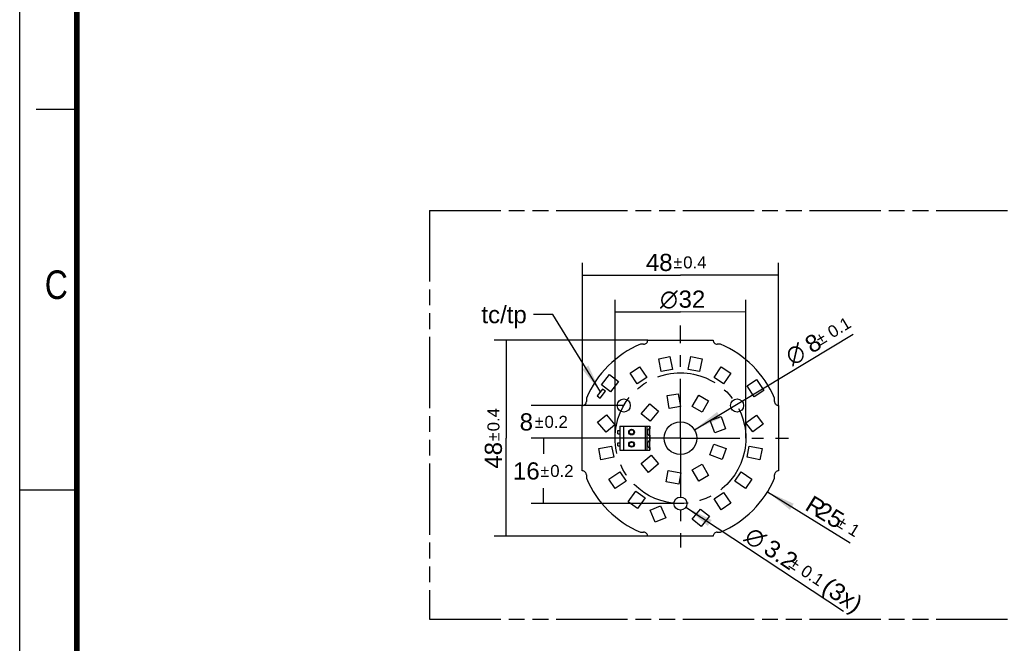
# Model space of a CAD drawing. Header units: millimetres. Extents: x 0 to 210, y 0 to 297.
# Tile 2 of 9: x 0 to 120, y 130 to 206. Entities that reach past the tile are written whole.
import ezdxf
from ezdxf.enums import TextEntityAlignment as Align

# ---------------------------------------------------------------- set-up
doc = ezdxf.new("R2010")
doc.units = ezdxf.units.MM
doc.header["$LTSCALE"] = 19.36
doc.linetypes.add('CENTER', pattern=[0.6, 0.375, -0.075, 0.075, -0.075])
doc.linetypes.add('PHANTOM', pattern=[0.8, 0.45, -0.05, 0.1, -0.05, 0.1, -0.05])
doc.layers.get('0').update_dxf_attribs({"linetype": 'CONTINUOUS'})
for name, color, linetype in [('DEFAULT_1', 7, 'CENTER'), ('DEFAULT_3', 7, 'PHANTOM'), ('Z_DIM_2D', 7, 'CONTINUOUS'), ('Z_NOTICE', 7, 'CONTINUOUS'), ('Z_START_DATUMS', 7, 'CONTINUOUS')]:
    doc.layers.add(name, color=color, linetype=linetype)
doc.styles.get("Standard").update_dxf_attribs({"font": 'txt', "width": 0.7})
doc.styles.add('TEXTSTYLE_2', font='txt', dxfattribs={"width": 0.75})
doc.styles.add('TEXTSTYLE_3', font='helveticaneueltw1g-ltcn.otf')
doc.styles.add('TEXTSTYLE_4', font='gdt', dxfattribs={"width": 0.7})
doc.dimstyles.new('DIMSTYLE_1', dxfattribs={"dimtxt": 2.1, "dimasz": 3.5, "dimexe": 1.5, "dimexo": 0, "dimgap": 0.525, "dimtad": 1, "dimlfac": 2, "dimdsep": 46, "dimtxsty": 'TEXTSTYLE_3', "dimblk": '_FILLED', "dimblk1": '_FILLED', "dimblk2": '_FILLED', "dimcen": 0.09, "dimclrt": 5, "dimazin": 2, "dimtol": 1, "dimtp": 0.4, "dimtm": 0.4, "dimtfac": 1, "dimtofl": 0, "dimtmove": 0, "dimatfit": 3, "dimldrblk": '_FILLED', "dimfxl": 0, "dimtolj": 1, "dimarcsym": 0})
doc.dimstyles.new('DIMSTYLE_2', dxfattribs={"dimtxt": 2.1, "dimasz": 3.5, "dimexe": 1.5, "dimexo": 0, "dimtad": 1, "dimlfac": 2, "dimdsep": 46, "dimtxsty": 'TEXTSTYLE_3', "dimblk": '_FILLED', "dimblk1": '_FILLED', "dimblk2": '_FILLED', "dimcen": 0.09, "dimclrt": 5, "dimazin": 2, "dimtol": 1, "dimtp": 0.1, "dimtm": 0.1, "dimtfac": 1, "dimtofl": 0, "dimtmove": 0, "dimatfit": 1, "dimldrblk": '_FILLED', "dimfxl": 0, "dimtolj": 1, "dimarcsym": 0})
doc.dimstyles.new('DIMSTYLE_3', dxfattribs={"dimtxt": 2.1, "dimasz": 3.5, "dimexe": 1.5, "dimexo": 0, "dimtad": 1, "dimlfac": 2, "dimdsep": 46, "dimtxsty": 'TEXTSTYLE_3', "dimblk": '_FILLED', "dimblk1": '_FILLED', "dimblk2": '_FILLED', "dimcen": 0.09, "dimclrt": 5, "dimazin": 2, "dimtol": 1, "dimtp": 1, "dimtm": 1, "dimtfac": 1, "dimtofl": 0, "dimtmove": 0, "dimatfit": 3, "dimldrblk": '_FILLED', "dimfxl": 0, "dimtolj": 1, "dimarcsym": 0})
doc.dimstyles.new('DIMSTYLE_6', dxfattribs={"dimtxt": 2.1, "dimasz": 3.5, "dimexe": 1.5, "dimexo": 0, "dimgap": 0.525, "dimtad": 1, "dimdsep": 46, "dimtxsty": 'TEXTSTYLE_3', "dimblk": '_FILLED', "dimblk1": '_FILLED', "dimblk2": '_FILLED', "dimcen": 0.09, "dimclrt": 5, "dimazin": 2, "dimtp": 0.2, "dimtm": 0.2, "dimtfac": 1, "dimtofl": 0, "dimtmove": 0, "dimatfit": 3, "dimldrblk": '_FILLED', "dimfxl": 0, "dimtolj": 1, "dimarcsym": 0})
doc.dimstyles.new('DIMSTYLE_7', dxfattribs={"dimtxt": 2.1, "dimasz": 3.5, "dimexe": 1.5, "dimexo": 0, "dimgap": 1.05, "dimtad": 1, "dimlfac": 2, "dimdsep": 46, "dimtxsty": 'TEXTSTYLE_3', "dimblk": '_FILLED', "dimblk1": '_FILLED', "dimblk2": '_FILLED', "dimcen": 0.09, "dimclrt": 5, "dimazin": 2, "dimtol": 1, "dimtp": 0.2, "dimtm": 0.2, "dimtfac": 1, "dimtofl": 0, "dimtmove": 0, "dimatfit": 3, "dimldrblk": '_FILLED', "dimfxl": 0, "dimtolj": 1, "dimarcsym": 0})
doc.dimstyles.get("Standard").update_dxf_attribs({"dimtxt": 3.5, "dimasz": 3.5, "dimexe": 1.5, "dimexo": 0, "dimtad": 1, "dimdsep": 46, "dimtxsty": 'Standard', "dimblk": '_FILLED', "dimblk1": '_FILLED', "dimblk2": '_FILLED', "dimcen": 0.09, "dimclrt": 5, "dimazin": 2, "dimtol": 1, "dimtp": 0.05, "dimtm": 0.05, "dimtfac": 1, "dimtofl": 0, "dimtmove": 0, "dimatfit": 3, "dimldrblk": '_FILLED', "dimfxl": 0, "dimtolj": 1, "dimarcsym": 0})

# ---------------------------------------------------------------- blocks, each defined once
blk = doc.blocks.new('*D2')
at = {"layer": 'Z_DIM_2D', "color": 2, "linetype": 'Continuous', "transparency": 16777216}
for p, q in [((76.8, 166.8), (58, 166.8)), ((59.5, 166.8), (59.5, 154.8)), ((59.5, 142.8), (59.5, 154.8)), ((76.8, 142.8), (58, 142.8))]:
    blk.add_line(p, q, dxfattribs=at)
at = {"layer": 'Z_DIM_2D', "color": 5, "linetype": 'Continuous', "transparency": 16777216}
for s, height, style, p in [('0.4', 1.47, 'TEXTSTYLE_3', (58.66, 157.07)), ('48', 2.1, 'TEXTSTYLE_3', (58.97, 152.71)), ('`', 1.47, 'TEXTSTYLE_4', (58.66, 154.98))]:
    blk.add_text(s, height=height, rotation=90, dxfattribs=dict(at, style=style)).set_placement(p, align=Align.CENTER)
blk = doc.blocks.new('_FILLED')
at = {"color": 0, "linetype": 'ByBlock'}
blk.add_solid([(0, 0), (-1, 0.125), (-1, -0.125)], dxfattribs=at)
blk = doc.blocks.new('_NONE')
blk = doc.blocks.new('*D3')
at = {"layer": 'Z_DIM_2D', "color": 2, "linetype": 'Continuous', "transparency": 16777216}
blk.add_line((82.51, 155.84), (101.92, 167.55), dxfattribs=at)
at = {"layer": 'Z_DIM_2D', "color": 2, "linetype": 'Continuous', "transparency": 16777216, "xscale": 3.5, "yscale": 3.5, "zscale": 3.5, "rotation": 211.1051073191}
blk.add_blockref('_FILLED', (82.51, 155.84), dxfattribs=at)
at = {"layer": 'Z_DIM_2D', "color": 5, "linetype": 'Continuous', "transparency": 16777216}
for s, height, style, p in [('0.1', 1.47, 'TEXTSTYLE_3', (99.37, 166.99)), ('8', 2.1, 'TEXTSTYLE_3', (96.86, 165.11)), ('`', 1.47, 'TEXTSTYLE_4', (97.9, 166.11)), ('n', 2.1, 'TEXTSTYLE_4', (94.46, 163.66))]:
    blk.add_text(s, height=height, rotation=31.1051, dxfattribs=dict(at, style=style)).set_placement(p)
blk = doc.blocks.new('*D4')
at = {"layer": 'Z_DIM_2D', "color": 2, "linetype": 'Continuous', "transparency": 16777216}
blk.add_line((91.44, 148.25), (101.57, 142.01), dxfattribs=at)
at = {"layer": 'Z_DIM_2D', "color": 2, "linetype": 'Continuous', "transparency": 16777216, "xscale": 3.5, "yscale": 3.5, "zscale": 3.5, "rotation": 148.3682042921}
blk.add_blockref('_FILLED', (91.44, 148.25), dxfattribs=at)
at = {"layer": 'Z_DIM_2D', "color": 5, "linetype": 'Continuous', "transparency": 16777216}
for s, height, style, p in [('R', 2.1, 'TEXTSTYLE_3', (95.89, 146.12)), ('25', 2.1, 'TEXTSTYLE_3', (97.15, 145.35)), ('`', 1.47, 'TEXTSTYLE_4', (99.71, 144.14)), ('1', 1.47, 'TEXTSTYLE_3', (101.17, 143.24))]:
    blk.add_text(s, height=height, rotation=-31.6318, dxfattribs=dict(at, style=style)).set_placement(p)
blk = doc.blocks.new('*D5')
at = {"layer": 'Z_DIM_2D', "color": 2, "linetype": 'Continuous', "transparency": 16777216}
blk.add_line((81.46, 146.36), (100.72, 133.65), dxfattribs=at)
at = {"layer": 'Z_DIM_2D', "color": 2, "linetype": 'Continuous', "transparency": 16777216, "xscale": 3.5, "yscale": 3.5, "zscale": 3.5, "rotation": 146.5635665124}
blk.add_blockref('_FILLED', (81.46, 146.36), dxfattribs=at)
at = {"layer": 'Z_DIM_2D', "color": 5, "linetype": 'Continuous', "transparency": 16777216}
for s, height, style, p in [('n', 2.1, 'TEXTSTYLE_4', (88.48, 142.36)), ('3.2', 2.1, 'TEXTSTYLE_3', (90.81, 140.82)), ('`', 1.47, 'TEXTSTYLE_4', (93.93, 139.14)), ('0.1', 1.47, 'TEXTSTYLE_3', (95.36, 138.19)), (' (3x)', 2.1, 'TEXTSTYLE_3', (97.25, 136.57))]:
    blk.add_text(s, height=height, rotation=-33.4364, dxfattribs=dict(at, style=style)).set_placement(p)
blk = doc.blocks.new('*D8')
at = {"layer": 'Z_DIM_2D', "color": 2, "linetype": 'Continuous', "transparency": 16777216}
for p, q in [((68.8, 158.8), (68.8, 176.24)), ((92.8, 158.8), (92.8, 176.24)), ((68.8, 174.74), (80.8, 174.74)), ((92.8, 174.74), (80.8, 174.74))]:
    blk.add_line(p, q, dxfattribs=at)
at = {"layer": 'Z_DIM_2D', "color": 5, "linetype": 'Continuous', "transparency": 16777216}
for s, height, style, p in [('48', 2.1, 'TEXTSTYLE_3', (78.2, 175.26)), ('`', 1.47, 'TEXTSTYLE_4', (80.47, 175.58)), ('0.4', 1.47, 'TEXTSTYLE_3', (82.56, 175.58))]:
    blk.add_text(s, height=height, dxfattribs=dict(at, style=style)).set_placement(p, align=Align.CENTER)
blk = doc.blocks.new('*D9')
at = {"layer": 'Z_DIM_2D', "color": 2, "linetype": 'Continuous', "transparency": 16777216}
for p, q in [((72.8, 154.81), (72.8, 171.75)), ((88.8, 154.8), (88.8, 171.74)), ((72.8, 170.25), (80.8, 170.25)), ((88.8, 170.24), (80.8, 170.25))]:
    blk.add_line(p, q, dxfattribs=at)
at = {"layer": 'Z_DIM_2D', "color": 5, "linetype": 'Continuous', "transparency": 16777216}
for s, style, p in [('n', 'TEXTSTYLE_4', (79.39, 170.77)), ('32', 'TEXTSTYLE_3', (82.2, 170.77))]:
    blk.add_text(s, height=2.1, dxfattribs=dict(at, style=style)).set_placement(p, align=Align.CENTER)
blk = doc.blocks.new('*D10')
at = {"layer": 'Z_DIM_2D', "color": 2, "linetype": 'Continuous', "transparency": 16777216}
for p, q in [((80.8, 154.8), (62.54, 154.8)), ((64.04, 154.8), (64.04, 152.9)), ((64.04, 146.8), (64.04, 148.7)), ((80.8, 146.8), (62.54, 146.8))]:
    blk.add_line(p, q, dxfattribs=at)
at = {"layer": 'Z_DIM_2D', "color": 5, "linetype": 'Continuous', "transparency": 16777216}
for s, height, style, p in [('16', 2.1, 'TEXTSTYLE_3', (61.95, 149.75)), ('`', 1.47, 'TEXTSTYLE_4', (64.21, 150.07)), ('0.2', 1.47, 'TEXTSTYLE_3', (66.3, 150.07))]:
    blk.add_text(s, height=height, dxfattribs=dict(at, style=style)).set_placement(p, align=Align.CENTER)
blk = doc.blocks.new('*D11')
at = {"layer": 'Z_DIM_2D', "color": 2, "linetype": 'Continuous', "transparency": 16777216}
for p, q in [((73.87, 158.8), (62.54, 158.8)), ((64.04, 158.8), (64.04, 158.8)), ((80.8, 154.8), (62.54, 154.8)), ((64.04, 154.8), (64.04, 154.8))]:
    blk.add_line(p, q, dxfattribs=at)
at = {"layer": 'Z_DIM_2D', "color": 5, "linetype": 'Continuous', "transparency": 16777216}
for s, height, style, p in [('8', 2.1, 'TEXTSTYLE_3', (61.95, 155.75)), ('`', 1.47, 'TEXTSTYLE_4', (63.51, 156.07)), ('0.2', 1.47, 'TEXTSTYLE_3', (65.6, 156.07))]:
    blk.add_text(s, height=height, dxfattribs=dict(at, style=style)).set_placement(p, align=Align.CENTER)

msp = doc.modelspace()

# ---------------------------------------------------------------- linework, layer by layer
at = {"color": 2, "linetype": 'Continuous'}
for p, q in [((0, 0), (0, 297)), ((7, 195), (2, 195)), ((0, 148.5), (7, 148.5))]:
    msp.add_line(p, q, dxfattribs=at)
at = {"color": 7, "linetype": 'Continuous'}
for p, q in [((76.295, 166.3047), (75.896, 166.3047)), ((76.795, 166.8047), (84.795, 166.8047)), ((85.694, 166.3047), (85.2828, 166.3047)), ((78.1393, 164.5227), (79.5122, 164.797)), ((78.4528, 162.9537), (78.1393, 164.5227)), ((79.5122, 164.797), (79.8257, 163.228)), ((81.7527, 163.2293), (82.0641, 164.7987)), ((82.0641, 164.7987), (83.4373, 164.5263)), ((83.4373, 164.5263), (83.126, 162.9569)), ((71.1268, 161.3254), (72.1061, 162.5907)), ((72.1061, 162.5907), (73.2132, 161.7339)), ((74.6311, 162.7732), (75.7953, 163.5508)), ((75.5197, 161.4427), (74.6311, 162.7732)), ((75.7953, 163.5508), (76.6839, 162.2203)), ((79.8257, 163.228), (78.4528, 162.9537)), ((83.126, 162.9569), (81.7527, 163.2293)), ((84.9061, 162.2203), (85.7947, 163.5508)), ((85.7947, 163.5508), (86.9589, 162.7732)), ((86.9589, 162.7732), (86.0703, 161.4427)), ((73.2132, 161.7339), (72.2339, 160.4686)), ((76.6839, 162.2203), (75.5197, 161.4427)), ((86.0703, 161.4427), (84.9061, 162.2203)), ((88.9347, 161.2165), (90.1089, 161.979)), ((90.1089, 161.979), (90.9803, 160.6372)), ((71.2595, 160.8201), (70.6276, 159.9815)), ((70.995, 159.7046), (71.6269, 160.5432)), ((72.2339, 160.4686), (71.1268, 161.3254)), ((71.6269, 160.5432), (71.2595, 160.8201)), ((79.1555, 160.01), (80.5347, 160.2505)), ((80.5347, 160.2505), (80.8095, 158.6743)), ((89.8062, 159.8747), (88.9347, 161.2165)), ((90.9803, 160.6372), (89.8062, 159.8747)), ((69.295, 159.7036), (69.295, 159.3046)), ((70.6276, 159.9815), (70.995, 159.7046)), ((76.0132, 157.7804), (77.0429, 159.005)), ((77.0429, 159.005), (78.1145, 158.1039)), ((79.4304, 158.4338), (79.1555, 160.01)), ((82.2263, 158.6837), (83.0263, 160.0693)), ((83.0263, 160.0693), (84.2387, 159.3693)), ((84.2387, 159.3693), (83.4387, 157.9837)), ((92.295, 159.3046), (92.295, 159.7036)), ((68.795, 150.8047), (68.795, 158.8047)), ((77.0847, 156.8793), (76.0132, 157.7804)), ((78.1145, 158.1039), (77.0847, 156.8793)), ((80.8095, 158.6743), (79.4304, 158.4338)), ((83.4387, 157.9837), (82.2263, 158.6837)), ((92.795, 158.8047), (92.795, 150.8047)), ((70.672, 156.7716), (71.7479, 157.6673)), ((71.6957, 155.542), (70.672, 156.7716)), ((71.7479, 157.6673), (72.7717, 156.4377)), ((84.4469, 156.9805), (85.763, 157.4579)), ((84.9926, 155.4764), (84.4469, 156.9805)), ((85.763, 157.4579), (86.3086, 155.9538)), ((88.8092, 156.6966), (90.1, 157.6421)), ((89.6364, 155.5672), (88.8092, 156.6966)), ((90.1, 157.6421), (90.9272, 156.5127)), ((72.7717, 156.4377), (71.6957, 155.542)), ((73.145, 155.3546), (73.145, 155.7546)), ((73.145, 155.7546), (73.37, 155.7546)), ((73.145, 155.3546), (73.37, 155.3546)), ((73.37, 156.2797), (73.37, 153.3296)), ((73.37, 156.2797), (77.07, 156.2797)), ((77.07, 153.3296), (77.07, 156.2797)), ((86.3086, 155.9538), (84.9926, 155.4764)), ((90.9272, 156.5127), (89.6364, 155.5672)), ((73.145, 153.8546), (73.145, 154.2546)), ((73.145, 154.2546), (73.37, 154.2546)), ((70.8009, 153.5356), (72.3703, 153.8469)), ((71.0733, 152.1624), (70.8009, 153.5356)), ((72.3703, 153.8469), (72.6428, 152.4737)), ((73.145, 153.8546), (73.37, 153.8546)), ((73.37, 153.3296), (77.07, 153.3296)), ((84.387, 152.7569), (84.8645, 154.073)), ((84.8645, 154.073), (86.3685, 153.5274)), ((86.3685, 153.5274), (85.8911, 152.2113)), ((88.9473, 152.4737), (89.2197, 153.8469)), ((89.2197, 153.8469), (90.7891, 153.5356)), ((90.7891, 153.5356), (90.5167, 152.1624)), ((72.6428, 152.4737), (71.0733, 152.1624)), ((75.9948, 151.6977), (77.2214, 152.725)), ((77.2214, 152.725), (78.1203, 151.6516)), ((85.8911, 152.2113), (84.387, 152.7569)), ((90.5167, 152.1624), (88.9473, 152.4737)), ((72.0498, 149.8032), (73.3802, 150.6921)), ((73.3802, 150.6921), (74.158, 149.5281)), ((76.8936, 150.6244), (75.9948, 151.6977)), ((78.1203, 151.6516), (76.8936, 150.6244)), ((79.0352, 149.4545), (79.2793, 150.8331)), ((79.2793, 150.8331), (80.8548, 150.5541)), ((80.8548, 150.5541), (80.6107, 149.1756)), ((82.2263, 150.9256), (83.4387, 151.6256)), ((83.0263, 149.54), (82.2263, 150.9256)), ((83.4387, 151.6256), (84.2387, 150.24)), ((87.4331, 149.5294), (88.2106, 150.6936)), ((88.2106, 150.6936), (89.5412, 149.8049)), ((69.295, 150.3047), (69.295, 149.9057)), ((72.8276, 148.6391), (72.0498, 149.8032)), ((74.158, 149.5281), (72.8276, 148.6391)), ((80.6107, 149.1756), (79.0352, 149.4545)), ((84.2387, 150.24), (83.0263, 149.54)), ((88.7636, 148.6407), (87.4331, 149.5294)), ((89.5412, 149.8049), (88.7636, 148.6407)), ((92.295, 149.9057), (92.295, 150.3047)), ((74.4113, 147.011), (75.3367, 148.3163)), ((75.3367, 148.3163), (76.4788, 147.5065)), ((84.9061, 147.389), (86.0703, 148.1666)), ((86.0703, 148.1666), (86.9589, 146.8361)), ((75.5534, 146.2013), (74.4113, 147.011)), ((76.4788, 147.5065), (75.5534, 146.2013)), ((85.7947, 146.0585), (84.9061, 147.389)), ((77.0836, 145.9832), (78.3669, 146.5428)), ((77.7231, 144.5165), (77.0836, 145.9832)), ((78.3669, 146.5428), (79.0064, 145.0761)), ((82.2454, 144.9116), (83.2678, 146.1423)), ((83.2678, 146.1423), (84.3447, 145.2477)), ((86.9589, 146.8361), (85.7947, 146.0585)), ((79.0064, 145.0761), (77.7231, 144.5165)), ((83.3222, 144.017), (82.2454, 144.9116)), ((84.3447, 145.2477), (83.3222, 144.017)), ((75.896, 143.3047), (76.295, 143.3047)), ((85.295, 143.3047), (85.694, 143.3047)), ((84.795, 142.8047), (76.795, 142.8047))]:
    msp.add_line(p, q, dxfattribs=at)
at = {"color": 9, "linetype": 'Continuous'}
for p, q in [((73.87, 153.3296), (73.87, 156.2797)), ((76.495, 156.2797), (76.495, 153.3296)), ((76.7115, 153.3296), (76.7115, 156.2797)), ((77.0365, 156.2797), (77.0365, 155.9449)), ((77.0365, 155.1644), (77.0365, 154.4449)), ((77.0365, 153.6644), (77.0365, 153.3296))]:
    msp.add_line(p, q, dxfattribs=at)
at = {"color": 7, "linetype": 'Continuous', "const_width": 0.7}
msp.add_lwpolyline([(7, 7), (7, 290)], dxfattribs=at)
at = {"color": 7, "linetype": 'Continuous'}
for centre, radius in [((73.8668, 158.8047), 0.8), ((87.7232, 158.8047), 0.8), ((80.795, 154.8047), 2), ((74.82, 155.5547), 0.275), ((74.82, 154.0547), 0.275), ((80.795, 146.8047), 0.8)]:
    msp.add_circle(centre, radius, dxfattribs=at)
at = {"color": 9, "linetype": 'Continuous'}
for centre in [(74.82, 155.5547), (74.82, 154.0547)]:
    msp.add_circle(centre, 0.35, dxfattribs=at)
at = {"color": 7, "linetype": 'Continuous'}
for centre, radius, start, end in [((80.795, 154.8047), 12.5, 113.073917, 156.926083), ((76.3074, 166.7923), 0.4878, 268.549722, 1.450278), ((85.2889, 166.7986), 0.4939, 179.292421, 269.292954), ((80.795, 154.8047), 12.5, 23.073917, 66.926083), ((68.795, 159.3046), 0.5, 269.99937, 0.00063), ((92.795, 159.3046), 0.5, 180, 270.00063), ((68.795, 150.3047), 0.5, 359.99937, 90.00063), ((92.795, 150.3047), 0.5, 89.99937, 180), ((80.795, 154.8046), 12.5, 203.073917, 246.926083), ((80.795, 154.8046), 12.5, 293.073917, 336.926083), ((76.295, 142.8047), 0.5, 359.99937, 90.00063), ((85.295, 142.8047), 0.5, 89.99937, 180)]:
    msp.add_arc(centre, radius, start, end, dxfattribs=at)
for centre in [(76.9858, 155.5547), (76.9858, 154.0547)]:
    msp.add_ellipse(centre, major_axis=(0, 0.4), ratio=0.57735027, start_param=-0.22160051, end_param=3.36319317, dxfattribs=at)
for points, knots in [([(77.07, 155.8933), (77.07, 155.8963), (77.0697, 155.9022), (77.0685, 155.9093), (77.0671, 155.9146), (77.0657, 155.9184), (77.064, 155.9219), (77.0621, 155.9253), (77.0599, 155.9284), (77.0574, 155.9314), (77.0547, 155.9341), (77.0516, 155.9367), (77.0482, 155.939), (77.0433, 155.942), (77.0393, 155.9438), (77.0365, 155.9449)], [0, 0, 0, 0, 0.13742691, 0.26590511, 0.32736334, 0.38733814, 0.44619397, 0.50434574, 0.56224916, 0.62038647, 0.67924893, 0.73931814, 0.80104851, 0.86485284, 1, 1, 1, 1]), ([(77.0365, 155.1644), (77.0393, 155.1655), (77.0433, 155.1673), (77.0482, 155.1703), (77.0516, 155.1726), (77.0547, 155.1752), (77.0574, 155.1779), (77.0599, 155.1809), (77.0621, 155.184), (77.064, 155.1874), (77.0657, 155.1909), (77.0671, 155.1947), (77.0685, 155.2), (77.0697, 155.2071), (77.07, 155.213), (77.07, 155.216)], [0, 0, 0, 0, 0.1351447, 0.19894612, 0.26067353, 0.32074033, 0.37960131, 0.43773819, 0.49564216, 0.55379527, 0.61265291, 0.67262971, 0.73408988, 0.86257113, 1, 1, 1, 1]), ([(77.07, 154.3933), (77.07, 154.3963), (77.0697, 154.4022), (77.0685, 154.4093), (77.0671, 154.4146), (77.0657, 154.4184), (77.064, 154.4219), (77.0621, 154.4253), (77.0599, 154.4284), (77.0574, 154.4314), (77.0547, 154.4341), (77.0516, 154.4367), (77.0482, 154.439), (77.0433, 154.442), (77.0393, 154.4438), (77.0365, 154.4449)], [0, 0, 0, 0, 0.13742691, 0.26590511, 0.32736334, 0.38733814, 0.44619397, 0.50434574, 0.56224916, 0.62038647, 0.67924893, 0.73931814, 0.80104851, 0.86485284, 1, 1, 1, 1]), ([(77.0365, 153.6644), (77.0393, 153.6655), (77.0433, 153.6673), (77.0482, 153.6703), (77.0516, 153.6726), (77.0547, 153.6752), (77.0574, 153.6779), (77.0599, 153.6809), (77.0621, 153.684), (77.064, 153.6874), (77.0657, 153.6909), (77.0671, 153.6947), (77.0685, 153.7), (77.0697, 153.7071), (77.07, 153.713), (77.07, 153.716)], [0, 0, 0, 0, 0.1351447, 0.19894612, 0.26067353, 0.32074033, 0.37960131, 0.43773819, 0.49564216, 0.55379527, 0.61265291, 0.67262971, 0.73408988, 0.86257113, 1, 1, 1, 1])]:
    msp.add_open_spline(points, degree=3, knots=knots, dxfattribs=at)
at = {"layer": 'DEFAULT_1', "color": 7, "linetype": 'CENTER'}
msp.add_circle((80.795, 154.8047), 8, dxfattribs=at)
at = {"layer": 'DEFAULT_3', "color": 91, "linetype": 'PHANTOM', "true_color": 0x80ff80}
for p, q in [((50.1286, 182.68), (50.1286, 132.68)), ((50.1286, 182.68), (150.1286, 182.68)), ((50.1286, 132.68), (150.1286, 132.68))]:
    msp.add_line(p, q, dxfattribs=at)
at = {"layer": 'Z_START_DATUMS', "color": 7, "linetype": 'CENTER'}
for q in [(80.795, 168.6025), (67.7011, 154.8047), (80.795, 141.446), (93.9975, 154.8047)]:
    msp.add_line((80.795, 154.8047), q, dxfattribs=at)

# ---------------------------------------------------------------- texts
at = {"color": 5, "linetype": 'Continuous', "style": 'TEXTSTYLE_2', "width": 0.833333}
msp.add_text('C', height=3.5, dxfattribs=at).set_placement((3.0702, 171.8336))
at = {"layer": 'Z_NOTICE', "color": 5, "linetype": 'Continuous', "style": 'TEXTSTYLE_3'}
msp.add_text('tc/tp ', height=2.1, dxfattribs=at).set_placement((62.819, 168.876), align=Align.RIGHT)

# ---------------------------------------------------------------- dimensions: what is measured, and where the dimension line sits
at = {"layer": 'Z_DIM_2D', "color": 2, "linetype": 'Continuous'}
dim = msp.add_linear_dim(base=(92.795, 174.739), p1=(68.795, 158.8047), p2=(92.795, 158.8047), dimstyle='DIMSTYLE_1', override={"dimblk1": 'NONE', "dimblk2": 'NONE', "dimsah": 1}, dxfattribs=at)
dim.commit()
dim.dimension.update_dxf_attribs({"geometry": '*D8', "text_midpoint": (80.2959, 174.739), "dimtype": 160})
dim = msp.add_linear_dim(base=(88.8008, 170.2421), p1=(72.795, 154.8077), p2=(88.795, 154.8016), angle=359.978502, text='%%c<>', dimstyle='DIMSTYLE_6', override={"dimblk1": 'NONE', "dimblk2": 'NONE', "dimsah": 1}, dxfattribs=at)
dim.commit()
dim.dimension.update_dxf_attribs({"geometry": '*D9', "text_midpoint": (80.8002, 170.2451), "dimtype": 160})
for p1, p2, text, picture, middle in [((82.5075, 155.8379), (79.0826, 153.7714), '%%c<>', '*D3', (97.4293, 166.5949)), ((81.4626, 146.3638), (80.1274, 147.2455), '%%c<> (3x)', '*D5', (95.3214, 139.1003))]:
    dim = msp.add_diameter_dim_2p(p1=p1, p2=p2, text=text, dimstyle='DIMSTYLE_2', override={"dimpost": '<>'}, dxfattribs=at)
    dim.commit()
    dim.dimension.update_dxf_attribs({"geometry": picture, "text_midpoint": middle, "dimtype": 163})
for base, p1, p2, angle, dimstyle, override, picture, middle in [((59.4968, 142.8047), (76.795, 166.8047), (76.795, 142.8047), 270, 'DIMSTYLE_1', {"dimblk1": 'NONE', "dimblk2": 'NONE', "dimsah": 1}, '*D2', (59.4968, 154.8047)), ((64.0368, 154.8047), (73.8668, 158.8047), (80.795, 154.8047), 270, 'DIMSTYLE_7', {"dimtad": 0, "dimtih": 1, "dimtoh": 1, "dimblk1": 'NONE', "dimblk2": 'NONE', "dimsah": 1}, '*D11', (64.0368, 156.8047)), ((64.0368, 154.8047), (80.795, 146.8047), (80.795, 154.8047), 90, 'DIMSTYLE_7', {"dimtad": 0, "dimtih": 1, "dimtoh": 1, "dimblk1": 'NONE', "dimblk2": 'NONE', "dimsah": 1}, '*D10', (64.0368, 150.8047))]:
    dim = msp.add_linear_dim(base=base, p1=p1, p2=p2, angle=angle, dimstyle=dimstyle, override=override, dxfattribs=at)
    dim.commit()
    dim.dimension.update_dxf_attribs({"geometry": picture, "text_midpoint": middle, "dimtype": 160})
dim = msp.add_radius_dim(center=(80.795, 154.8046), mpoint=(91.438, 148.2489), text='R<>', dimstyle='DIMSTYLE_3', override={"dimpost": '<>'}, dxfattribs=at)
dim.commit()
dim.dimension.update_dxf_attribs({"geometry": '*D4', "text_midpoint": (99.3375, 145.3161), "dimtype": 164})

# ---------------------------------------------------------------- leaders
at = {"layer": 'Z_NOTICE', "color": 2, "linetype": 'Continuous'}
msp.add_leader([(71.0061, 160.4837), (65.1767, 169.926), (62.819, 169.926)], dimstyle='Standard', override={"dimtad": 0}, dxfattribs=at)

doc.saveas('drawing.dxf')
